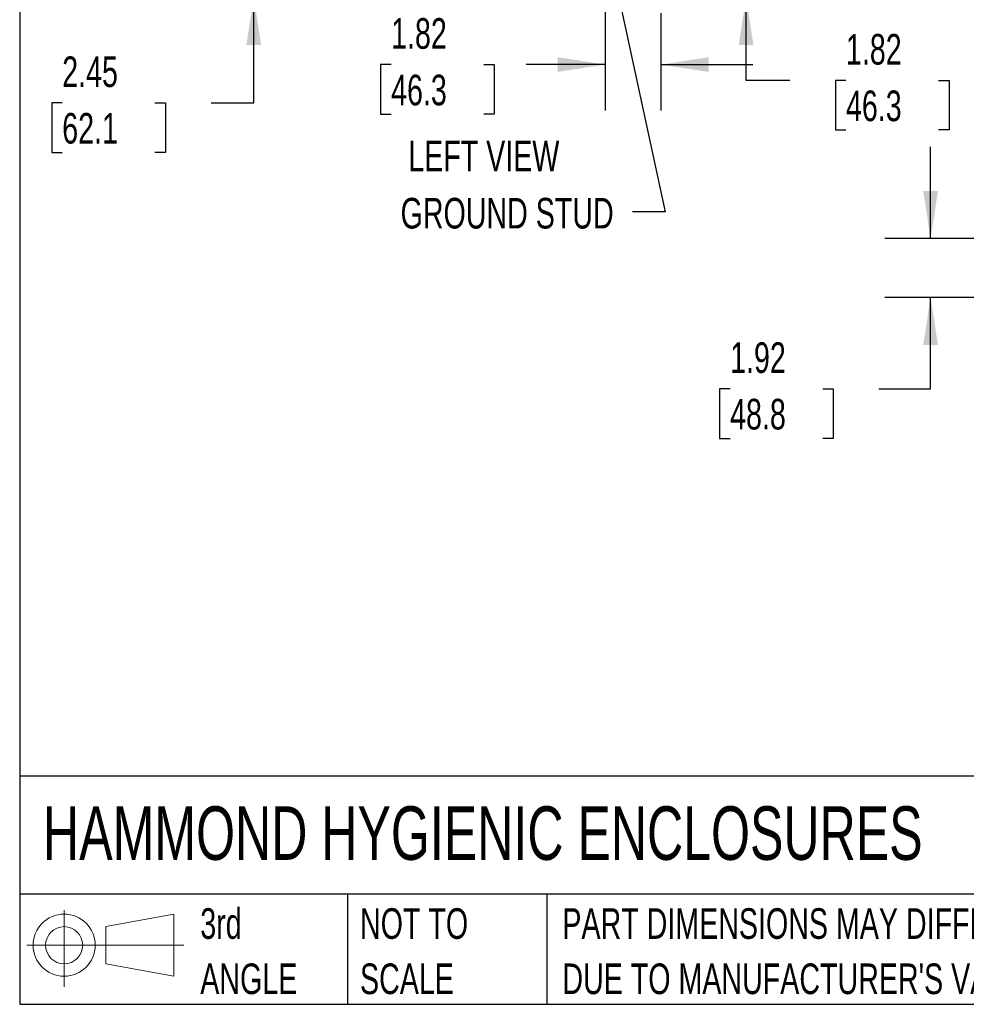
# Model space of a CAD drawing. Header units: inches. Extents: x 0.2 to 10.8, y 0.2 to 8.2.
# Tile 1 of 127: x 0.2 to 2.8, y 0.2 to 2.9. Entities that reach past the tile are written whole.
import ezdxf

# ---------------------------------------------------------------- set-up
doc = ezdxf.new("R2010")
doc.units = ezdxf.units.IN
doc.header["$MEASUREMENT"] = 0
doc.layers.add('DIMENSIONS', color=140, linetype='Continuous')
doc.layers.add('TEXT', color=140, linetype='Continuous')
doc.styles.add('SLDTEXTSTYLE0', font='TXT', dxfattribs={"width": 0.7})
doc.dimstyles.new('SLDDIMSTYLE1', dxfattribs={"dimtxt": 0.084961, "dimasz": 0.13, "dimexe": 0, "dimexo": 0.0625, "dimgap": 0.02124, "dimtad": 0, "dimtih": 1, "dimtoh": 1, "dimlfac": 12, "dimrnd": 1e-09, "dimzin": 12, "dimdsep": 46, "dimtxsty": 'SLDTEXTSTYLE0', "dimsah": 1, "dimcen": 0.09, "dimadec": 0, "dimazin": 3, "dimtfac": 1, "dimtmove": 0, "dimatfit": 0, "dimfxl": 0, "dimfrac": 2, "dimtolj": 1, "dimtzin": 12, "dimarcsym": 0})
doc.dimstyles.new('SLDDIMSTYLE3', dxfattribs={"dimtxt": 0.18, "dimasz": 0.13, "dimexe": 0, "dimexo": 0.0625, "dimgap": 0, "dimtad": 0, "dimtih": 1, "dimtoh": 1, "dimdec": 0, "dimrnd": 1e-09, "dimzin": 0, "dimdsep": 46, "dimtxsty": 'Standard', "dimsah": 1, "dimcen": 0.09, "dimadec": 0, "dimazin": 0, "dimtfac": 0.13, "dimtdec": 0, "dimtofl": 0, "dimtmove": 0, "dimatfit": 3, "dimfxl": 0, "dimfrac": 2, "dimtolj": 1, "dimtzin": 0, "dimarcsym": 0})

# ---------------------------------------------------------------- blocks, each defined once
blk = doc.blocks.new('Block11')
at = {"color": 7, "linetype": 'Continuous', "lineweight": 18}
for p, q in [((0.1019, 0.2091), (0.1019, 0)), ((0.2157, 0.1641), (0.4006, 0.1981)), ((0.4006, 0.1981), (0.4006, 0.0288)), ((0.2157, 0.0628), (0.2157, 0.1641)), ((0, 0.1135), (0.4281, 0.1135)), ((0.2157, 0.0628), (0.4006, 0.0288))]:
    blk.add_line(p, q, dxfattribs=at)
for radius in [0.0846, 0.0506]:
    blk.add_circle((0.1019, 0.1135), radius, dxfattribs=at)
blk = doc.blocks.new('Block12')
at = {"color": 7, "linetype": 'Continuous'}
blk.add_blockref('Block11', (0, 0), dxfattribs=at)
blk = doc.blocks.new('SW_NOTE_0_3')
at = {"layer": 'TEXT', "color": 0, "char_height": 0.083333, "attachment_point": 1, "style": 'SLDTEXTSTYLE0'}
for s, insert in [('PART DIMENSIONS MAY DIFFER SLIGHTLY', (0, 0.1074)), ("DUE TO MANUFACTURER'S VARIANCES", (0, -0.0431))]:
    blk.add_mtext(s, dxfattribs=dict(at, insert=insert))
blk = doc.blocks.new('SW_NOTE_0_4')
at = {"layer": 'TEXT', "color": 0, "char_height": 0.08333, "attachment_point": 1, "style": 'SLDTEXTSTYLE0'}
for s, insert in [('NOT TO', (0, 0.1074)), ('SCALE', (0, -0.0431))]:
    blk.add_mtext(s, dxfattribs=dict(at, insert=insert))
blk = doc.blocks.new('SW_NOTE_0_5')
at = {"layer": 'TEXT', "color": 0, "char_height": 0.08333, "attachment_point": 1, "style": 'SLDTEXTSTYLE0'}
for s, insert in [('3rd', (0, 0.1074)), ('ANGLE', (0, -0.0431))]:
    blk.add_mtext(s, dxfattribs=dict(at, insert=insert))
blk = doc.blocks.new('_D_5')
at = {"layer": 'DIMENSIONS'}
for p, q in [((0.8879, 3.1968), (0.8879, 3.4468)), ((1.8503, 3.1968), (0.7629, 3.1968)), ((0.9535, 2.9931), (0.7629, 2.9931)), ((0.8879, 2.7053), (0.8879, 2.9931)), ((0.3659, 2.7053), (0.3374, 2.7053)), ((0.3374, 2.7053), (0.3374, 2.5702)), ((0.6184, 2.7053), (0.6469, 2.7053)), ((0.6469, 2.7053), (0.6469, 2.5702)), ((0.7715, 2.7053), (0.8879, 2.7053)), ((0.3374, 2.5702), (0.3659, 2.5702)), ((0.6469, 2.5702), (0.6184, 2.5702))]:
    blk.add_line(p, q, dxfattribs=at)
for points in [[(0.8879, 3.1968), (0.9079, 3.3268), (0.8679, 3.3268)], [(0.8879, 2.9931), (0.8679, 2.8631), (0.9079, 2.8631)]]:
    blk.add_solid(points, dxfattribs=at)
at = {"layer": 'DIMENSIONS', "char_height": 0.08333, "attachment_point": 1, "style": 'SLDTEXTSTYLE0'}
for s, insert in [('2.45', (0.3659, 2.8317)), ('62.1', (0.3659, 2.6777))]:
    blk.add_mtext(s, dxfattribs=dict(at, insert=insert))
blk = doc.blocks.new('_D_11')
at = {"layer": 'DIMENSIONS'}
for p, q in [((2.2294, 3.1449), (2.2294, 3.3949)), ((1.917, 3.1449), (2.3544, 3.1449)), ((2.0215, 2.9931), (2.3544, 2.9931)), ((2.2294, 2.7664), (2.2294, 2.9931)), ((2.3484, 2.7664), (2.2294, 2.7664)), ((2.5016, 2.7664), (2.473, 2.7664)), ((2.473, 2.7664), (2.473, 2.6314)), ((2.754, 2.7664), (2.7826, 2.7664)), ((2.7826, 2.7664), (2.7826, 2.6314)), ((2.473, 2.6314), (2.5016, 2.6314)), ((2.7826, 2.6314), (2.754, 2.6314))]:
    blk.add_line(p, q, dxfattribs=at)
for points in [[(2.2294, 3.1449), (2.2494, 3.2749), (2.2094, 3.2749)], [(2.2294, 2.9931), (2.2094, 2.8631), (2.2494, 2.8631)]]:
    blk.add_solid(points, dxfattribs=at)
at = {"layer": 'DIMENSIONS', "char_height": 0.08333, "attachment_point": 1, "style": 'SLDTEXTSTYLE0'}
for s, insert in [('1.82', (2.5016, 2.8928)), ('46.3', (2.5016, 2.7388))]:
    blk.add_mtext(s, dxfattribs=dict(at, insert=insert))
blk = doc.blocks.new('_D_12')
at = {"layer": 'DIMENSIONS'}
for p, q in [((1.8456, 3.0735), (1.8456, 2.6845)), ((1.9975, 2.9491), (1.9975, 2.6845)), ((1.2621, 2.8095), (1.2336, 2.8095)), ((1.2336, 2.8095), (1.2336, 2.6745)), ((1.5146, 2.8095), (1.5431, 2.8095)), ((1.5431, 2.8095), (1.5431, 2.6745)), ((1.8456, 2.8095), (1.6297, 2.8095)), ((1.9975, 2.8095), (2.2475, 2.8095)), ((1.2336, 2.6745), (1.2621, 2.6745)), ((1.5431, 2.6745), (1.5146, 2.6745))]:
    blk.add_line(p, q, dxfattribs=at)
for points in [[(1.8456, 2.8095), (1.7156, 2.8295), (1.7156, 2.7895)], [(1.9975, 2.8095), (2.1275, 2.7895), (2.1275, 2.8295)]]:
    blk.add_solid(points, dxfattribs=at)
at = {"layer": 'DIMENSIONS', "char_height": 0.08333, "attachment_point": 1, "style": 'SLDTEXTSTYLE0'}
for s, insert in [('1.82', (1.2621, 2.9359)), ('46.3', (1.2621, 2.7819))]:
    blk.add_mtext(s, dxfattribs=dict(at, insert=insert))
blk = doc.blocks.new('_D_23')
at = {"layer": 'DIMENSIONS'}
for p, q in [((2.7323, 2.3356), (2.7323, 2.5856)), ((2.8873, 2.3356), (2.6073, 2.3356)), ((2.8893, 2.1755), (2.6073, 2.1755)), ((2.7323, 1.9266), (2.7323, 2.1755)), ((2.1859, 1.9266), (2.1574, 1.9266)), ((2.1574, 1.9266), (2.1574, 1.7915)), ((2.4384, 1.9266), (2.4669, 1.9266)), ((2.4669, 1.9266), (2.4669, 1.7915)), ((2.5916, 1.9266), (2.7323, 1.9266)), ((2.1574, 1.7915), (2.1859, 1.7915)), ((2.4669, 1.7915), (2.4384, 1.7915))]:
    blk.add_line(p, q, dxfattribs=at)
for points in [[(2.7323, 2.3356), (2.7523, 2.4656), (2.7123, 2.4656)], [(2.7323, 2.1755), (2.7123, 2.0455), (2.7523, 2.0455)]]:
    blk.add_solid(points, dxfattribs=at)
at = {"layer": 'DIMENSIONS', "char_height": 0.08333, "attachment_point": 1, "style": 'SLDTEXTSTYLE0'}
for s, insert in [('1.92', (2.1859, 2.053)), ('48.8', (2.1859, 1.899))]:
    blk.add_mtext(s, dxfattribs=dict(at, insert=insert))

msp = doc.modelspace()

# ---------------------------------------------------------------- linework, layer by layer
at = {"layer": 'TEXT'}
for p, q in [((0.25, 8.25), (0.25, 0.25)), ((10.75, 0.8711066), (0.25, 0.8711066)), ((10.75, 0.55), (0.25, 0.55)), ((1.1434934, 0.55), (1.1434934, 0.25)), ((1.6865112, 0.55), (1.6865112, 0.25)), ((0.25, 0.25), (10.75, 0.25))]:
    msp.add_line(p, q, dxfattribs=at)

# ---------------------------------------------------------------- block references
for name, p in [('SW_NOTE_0_5', (0.7421429, 0.4042537)), ('SW_NOTE_0_4', (1.17743, 0.4042537)), ('SW_NOTE_0_3', (1.7288399, 0.4042537)), ('Block12', (0.2692102, 0.2973959))]:
    msp.add_blockref(name, p, dxfattribs=at)

# ---------------------------------------------------------------- texts
at = {"layer": 'DIMENSIONS', "insert": (1.8686349, 2.4463808), "char_height": 0.083333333, "attachment_point": 3, "style": 'SLDTEXTSTYLE0'}
msp.add_mtext('GROUND STUD', dxfattribs=at)
at = {"layer": 'TEXT', "style": 'SLDTEXTSTYLE0'}
for s, insert, char_height, attachment_point in [('LEFT VIEW', (1.514686, 2.6022188), 0.08333333, 2), ('HAMMOND HYGIENIC ENCLOSURES', (0.3136116, 0.7892674), 0.145833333, 1)]:
    msp.add_mtext(s, dxfattribs=dict(at, insert=insert, char_height=char_height, attachment_point=attachment_point))

# ---------------------------------------------------------------- dimensions: what is measured, and where the dimension line sits
at = {"layer": 'DIMENSIONS'}
for base, p1, p2, angle, picture, middle in [((0.8878698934, 2.9930529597), (1.9002531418, 3.1968029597), (1.0034614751, 2.9930529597), 90, '_D_5', (0.8878698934, 2.7052666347)), ((2.229418, 2.993053), (1.8669823, 3.1448863), (1.9715078, 2.993053), 90, '_D_11', (2.229418, 2.7664055)), ((1.8456281, 2.8095007), (1.9974615, 2.999053), (1.8456281, 3.1235321), 0, '_D_12', (1.3883768, 2.8095007)), ((2.7323113, 2.3355501), (2.9393288, 2.175495), (2.937343, 2.3355501), 90, '_D_23', (2.7323113, 1.926572))]:
    dim = msp.add_linear_dim(base=base, p1=p1, p2=p2, angle=angle, dimstyle='SLDDIMSTYLE1', dxfattribs=at)
    dim.commit()
    dim.dimension.update_dxf_attribs({"geometry": picture, "text_midpoint": middle, "dimtype": 160})

# ---------------------------------------------------------------- leaders
msp.add_leader([(1.8524632, 3.1338037), (2.0085867, 2.4083439), (1.9195388, 2.4083439)], dimstyle='SLDDIMSTYLE3', dxfattribs=at)

doc.saveas('drawing.dxf')
